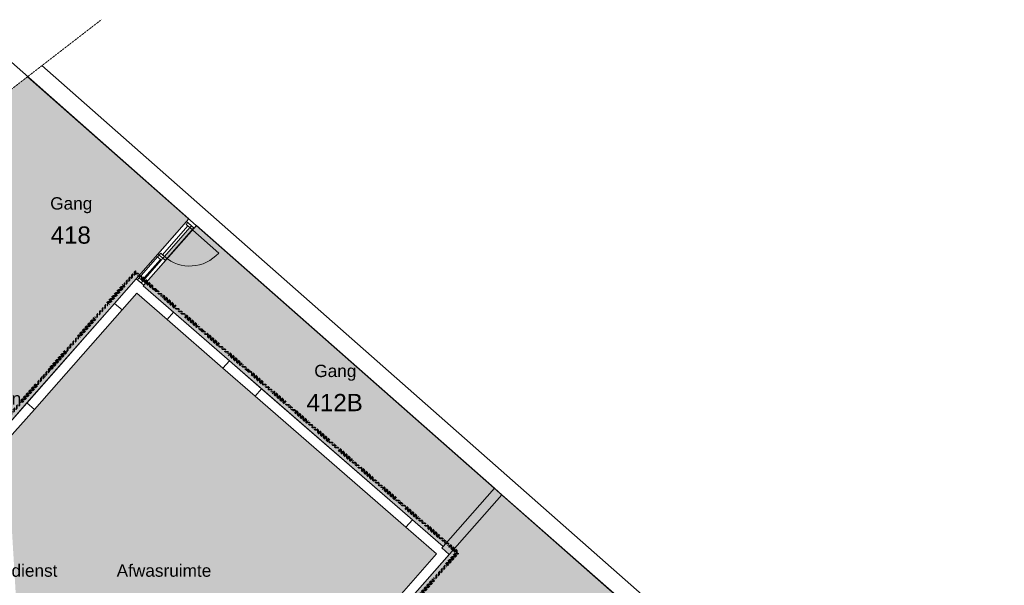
# Model space of a CAD drawing. Header units: millimetres. Extents: x 16153 to 91926, y 4686 to 113494.
# Tile 55 of 55: x 54524 to 74503, y 102025 to 113494. Entities that reach past the tile are written whole.
import ezdxf

# ---------------------------------------------------------------- set-up
doc = ezdxf.new("R2010")
doc.units = ezdxf.units.MM
doc.linetypes.add('Afbreeklijn', pattern=[9, 5, -2, 0, -2])
doc.linetypes.add('ARC Dash', pattern=[4, 2, -2])
for name, color, linetype, lineweight in [('A--AR9__AlgVoorz', 1, 'Continuous', 9), ('A--L$01A__Algemeen', 7, 'Continuous', 9), ('A--L22__Binnenwanden', 2, 'Continuous', 9), ('A--L23__Vloeren', 3, 'Continuous', 9), ('A--L3__Afbouw', 2, 'Continuous', 9), ('A--LD30__DetailPenMiddel', 3, 'Continuous', 9), ('A--LR9__AlgVoorz', 7, 'Continuous', 9), ('A--TR9__AlgVoorz', 1, 'Continuous', 13)]:
    doc.layers.add(name, color=color, linetype=linetype, lineweight=lineweight)
doc.styles.add('Arial', font='arial.ttf', dxfattribs={"height": 350})
doc.styles.add('Arial_1', font='arial.ttf', dxfattribs={"height": 250})

# ---------------------------------------------------------------- blocks, each defined once
blk = doc.blocks.new('32_DO_WB_vo deur enkel1 - vo 2-2258978-AB-Begane grond')
at = {"layer": 'A--L$01A__Algemeen'}
blk.add_line((510, -30), (510, -810), dxfattribs=at)
blk.add_arc((510, -30), 780, 180, 270, dxfattribs=at)
at = {"layer": 'A--L3__Afbouw'}
for p, q in [((-320, -30), (-320, 70)), ((-320, 70), (-270, 70)), ((-270, 70), (-270, -30)), ((-270, 20), (510, 20)), ((-270, -30), (-270, 20)), ((510, -30), (510, 70)), ((510, 70), (560, 70)), ((510, 20), (510, -30)), ((560, 70), (560, -30)), ((-270, -30), (-320, -30)), ((510, -30), (-270, -30)), ((560, -30), (510, -30))]:
    blk.add_line(p, q, dxfattribs=at)
blk = doc.blocks.new('32_WI_WB_fixed glass - Ontwerpraam-1940827-AB-Begane grond')
at = {"layer": 'A--L3__Afbouw'}
for p, q in [((-283, 30), (-333, 30)), ((-333, 30), (-333, -70)), ((283, 30), (-283, 30)), ((-283, 30), (-283, 9)), ((-283, -70), (-283, 30)), ((-283, 9), (283, 9)), ((283, 9), (283, 30)), ((283, 30), (283, -70)), ((333, 30), (283, 30)), ((333, -70), (333, 30)), ((-333, -70), (-283, -70)), ((-283, -70), (283, -70)), ((283, -70), (333, -70))]:
    blk.add_line(p, q, dxfattribs=at)

msp = doc.modelspace()

# ---------------------------------------------------------------- hatches: boundary and pattern name
at = {"layer": 'A--AR9__AlgVoorz'}
h = msp.add_hatch(color=7, dxfattribs=at)
h.paths.add_polyline_path([(54241.1, 105234.5), (57958.5, 109454.6), (54685.1, 112338.5), (53855, 111697.3), (54218.6, 105611.3), (54258.1, 105605.4), (54285, 105590.7), (54312.3, 105557.7), (54320.9, 105533.1), (54324.5, 105512.8), (54309.1, 105462.3), (54284.8, 105434.9), (54253.8, 105418.7), (54230.4, 105414.3), (54240.1, 105251.3)])
h.paths.add_polyline_path([(54240.1, 105424.2), (54285.8, 105448.5), (54301.1, 105468.2), (54309.1, 105482), (54310.9, 105533.1), (54301.1, 105557.4), (54285.8, 105577.1), (54253.8, 105596.5), (54219.2, 105601.5), (54229.8, 105424.2)])
msp.add_hatch(color=7, dxfattribs=at).paths.add_polyline_path([(63164, 102715.9), (64231.7, 103927.9), (58108.5, 109322.4), (58061.7, 109269.2), (58009.2, 109315.5), (57427.5, 108655.1), (57480, 108608.9), (57030.6, 108098.7), (63114, 102810.5), (63088.9, 102782), (63153.6, 102725)])
h = msp.add_hatch(color=7, dxfattribs=at)
h.paths.add_polyline_path([(57604.6, 94661.6), (59237.9, 96521.3), (59487.4, 96865.6), (59619.9, 97085.4), (59722.6, 97286.4), (59816.5, 97498.7), (59872.8, 97649.4), (59940.4, 97861.1), (59984.1, 98030.4), (60023.3, 98215.4), (60151, 98830.4), (60207.2, 99014.4), (60276.5, 99207.7), (60367.1, 99425.1), (60531.8, 99747.3), (60623, 99898.4), (60775.8, 100128.8), (60876.7, 100261.3), (61019.3, 100432.6), (62981.8, 102660.4), (56898.4, 107948.6), (54258.1, 104951.1), (54731.3, 97031.5), (54754.6, 97031.5), (54801.4, 97007.7), (54821.8, 96983.5), (54832.8, 96958.1), (54837.2, 96933), (54821.8, 96882.5), (54796.4, 96854.1), (54781.6, 96844.4), (54743.1, 96834.5), (54832.8, 95360.5), (56764.1, 95468), (57637.5, 94699.1), (57604.6, 94661.7)])
h.paths.add_polyline_path([(54742.5, 96844.4), (54758.4, 96846.4), (54796.4, 96866.9), (54813.8, 96888.4), (54821.8, 96902.2), (54827.2, 96933), (54813.8, 96977.6), (54790.8, 97003.7), (54782.2, 97010.9), (54731.9, 97021.6), (54742.4, 96846.4)])
h = msp.add_hatch(color=7, dxfattribs=at)
h.paths.add_polyline_path([(59886.1, 93943.3), (63695, 98257.8), (65789, 96421.9), (66440.1, 97171), (65006.1, 98434.4), (64901.5, 98080), (65010.1, 97917.6), (64720.3, 97998.6), (64830.8, 97840.2), (64710.1, 97431), (63729.4, 98296.7), (64452.2, 99115.5), (64527.2, 99049.3), (65109.6, 99709), (65034.6, 99775.2), (65200.4, 99963), (65275.4, 99896.9), (65857.8, 100556.6), (65782.8, 100622.8), (66745.5, 101713.2), (64230, 103926), (63164, 102715.9), (63234, 102644.1), (61019.3, 100118.8), (60876.7, 99923.6), (60775.8, 99765.7), (60732.3, 99696.4), (60640.3, 99530.4), (60492.1, 99207.7), (60417.3, 99014.4), (60312.6, 98662.1), (60310.3, 98653.4), (60233, 98251), (60190.3, 98030.4), (60098.9, 97694.5), (60038.2, 97518.2), (59972.1, 97352.8), (59885.6, 97163.6), (59800.3, 96998.3), (59750.3, 96907.4), (59577.9, 96641.9), (59332.5, 96323.8), (58397.1, 95259.3), (58394.7, 95256.5), (58397.1, 95255.1), (59882.9, 93946.1)])
h.paths.add_polyline_path([(59742.7, 93969.7), (59754.1, 93992.9), (58404.1, 95173.3), (58397.1, 95155.2), (59730.6, 93980.3)])

# ---------------------------------------------------------------- linework, layer by layer
at = {"layer": 'A--L22__Binnenwanden', "lineweight": 15}
for p, q in [((74503.2, 95358.3), (54975.3, 112562.6)), ((54685.1, 112338.5), (68530.5, 100140.5)), ((57958.5, 109454.6), (57911.6, 109401.4)), ((57911.6, 109401.4), (58061.7, 109269.2)), ((58061.7, 109269.2), (58108.5, 109322.4)), ((56890.3, 108242), (56450.1, 107742.2)), ((57040.4, 108109.8), (56890.3, 108242)), ((57030.6, 108098.7), (57040.4, 108109.8)), ((57646.3, 107563.5), (57030.6, 108098.7)), ((56600.2, 107610), (56898.4, 107948.6)), ((56898.4, 107948.6), (57515.1, 107412.6)), ((56450.1, 107742.2), (56600.2, 107610)), ((57515.1, 107412.6), (57646.3, 107563.5)), ((58778.8, 106579), (58647.6, 106428.1)), ((59432, 106011.2), (58778.8, 106579)), ((58647.6, 106428.1), (59300.8, 105860.3)), ((59300.8, 105860.3), (59432, 106011.2)), ((54671.4, 105722.9), (54241.1, 105234.5)), ((54821.4, 105590.7), (54671.4, 105722.9)), ((54258.1, 104951.1), (54821.4, 105590.7)), ((64156.6, 103994), (64155.6, 103992.8)), ((64155.6, 103992.8), (64305.7, 103860.6)), ((64305.7, 103860.6), (64306.7, 103861.8)), ((62492, 103351.2), (62360.8, 103200.2)), ((63114, 102810.5), (62492, 103351.2)), ((62360.8, 103200.2), (62981.8, 102660.4)), ((63088.9, 102782), (63114, 102810.5)), ((63239, 102649.8), (63088.9, 102782)), ((62981.8, 102660.4), (60942.3, 100345.2)), ((61096.3, 100217.4), (63239, 102649.8))]:
    msp.add_line(p, q, dxfattribs=at)
at = {"layer": 'A--L22__Binnenwanden'}
for p, q in [((56890.3, 108242), (57329.9, 108741.1)), ((57329.9, 108741.1), (57352.4, 108721.2)), ((57480, 108608.9), (57040.4, 108109.8)), ((57427.5, 108655.1), (57480, 108608.9)), ((54671.4, 105722.9), (56450.1, 107742.2)), ((56600.2, 107610), (54821.4, 105590.7)), ((57646.3, 107563.5), (58778.8, 106579)), ((58647.6, 106428.1), (57515.1, 107412.6)), ((59432, 106011.2), (62492, 103351.2)), ((62360.8, 103200.2), (59300.8, 105860.3))]:
    msp.add_line(p, q, dxfattribs=at)
at = {"layer": 'A--L23__Vloeren'}
for p, q in [((57329.9, 108741.1), (57911.6, 109401.4)), ((58054, 109276), (57476.7, 108611.8)), ((63114, 102810.5), (64155.6, 103992.8))]:
    msp.add_line(p, q, dxfattribs=at)
at = {"layer": 'A--LD30__DetailPenMiddel', "linetype": 'ARC Dash'}
msp.add_line((20140.7, 85661), (56181.3, 113493.9), dxfattribs=at)
at = {"layer": 'A--LD30__DetailPenMiddel'}
msp.add_line((57329.9, 108741.1), (57911.6, 109401.4), dxfattribs=at)
at = {"layer": 'A--LD30__DetailPenMiddel', "linetype": 'Afbreeklijn', "lineweight": 100}
for p, q in [((56870.3, 108370.6), (53801.1, 104886.2)), ((63406.6, 102688.7), (56870.3, 108370.6)), ((63406.6, 102688.7), (61133.4, 100108.4))]:
    msp.add_line(p, q, dxfattribs=at)
at = {"layer": 'A--LR9__AlgVoorz', "flags": 128}
for points in [[(57958.5, 109454.6), (53768.4, 113146.1), (54241.1, 105234.5), (54666.7, 105717.6), (56497.1, 107795.6)], [(64156.6, 103994), (58108.5, 109322.4), (57030.6, 108098.7), (63114, 102810.5)]]:
    msp.add_lwpolyline(points, close=True, dxfattribs=at)
msp.add_lwpolyline([(66745.5, 101713.2), (64306.7, 103861.8), (63198.4, 102603.7), (61096.3, 100217.4)], dxfattribs=at)

# ---------------------------------------------------------------- block references
at = {"layer": 'A--L3__Afbouw'}
for name, p, rotation in [('32_DO_WB_vo deur enkel1 - vo 2-2258978-AB-Begane grond', (57616.5, 108915.1), 48.6249837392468), ('32_WI_WB_fixed glass - Ontwerpraam-1940827-AB-Begane grond', (57185.2, 108425.4), 228.6249837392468)]:
    msp.add_blockref(name, p, dxfattribs=dict(at, rotation=rotation))

# ---------------------------------------------------------------- texts
at = {"layer": 'A--TR9__AlgVoorz', "attachment_point": 1}
for s, insert, char_height, width, style in [('Gang', (55143, 109893.9), 250, 1026.16, 'Arial_1'), ('418', (55151.4, 109302.2), 350, 1010.126, 'Arial'), ('Gang', (60501.2, 106497.2), 250, 1026.16, 'Arial_1'), ('Berging Algemeen', (51682, 105937.2), 250, 3463.29, 'Arial_1'), ('412B', (60344.1, 105905.5), 350, 1410.97, 'Arial'), ('Kast Schoonmaakdienst', (51523.5, 102447.6), 250, 4537.551, 'Arial_1'), ('Afwasruimte', (56490.6, 102447.6), 250, 2316.877, 'Arial_1')]:
    msp.add_mtext(s, dxfattribs=dict(at, insert=insert, char_height=char_height, width=width, style=style))

doc.saveas('drawing.dxf')
